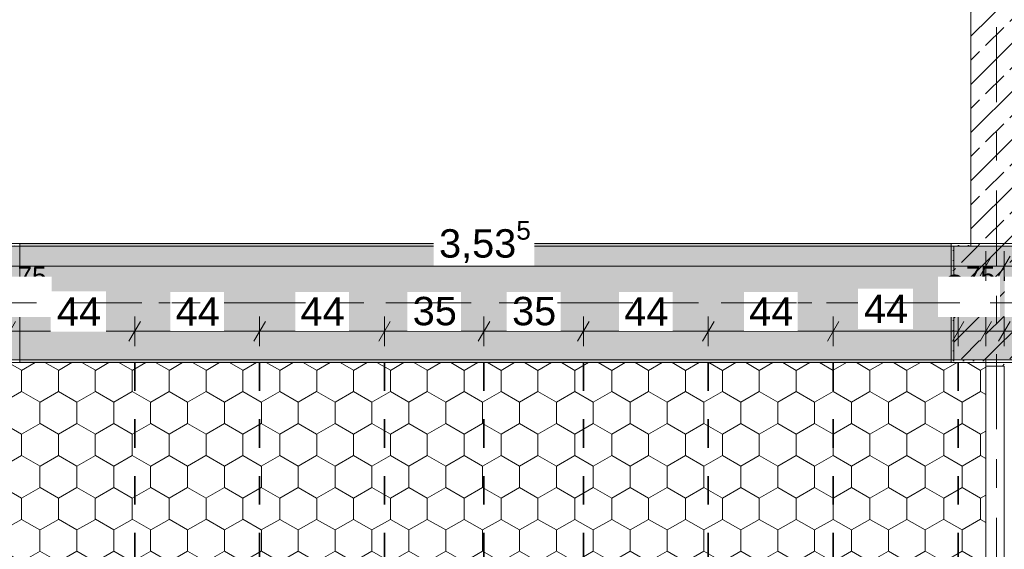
# Model space of a CAD drawing. Header units: metres. Extents: x -3.6 to 84.5, y -11 to 16.8.
# Tile 71 of 256: x 11.5 to 15, y 7.4 to 9.3. Entities that reach past the tile are written whole.
import ezdxf

# ---------------------------------------------------------------- set-up
doc = ezdxf.new("R2010")
doc.units = ezdxf.units.M
doc.header["$MEASUREMENT"] = 0
for name, pattern in [('Achse', [0.2, 0.1, -0.05, 0, -0.05]), ('Punktlinie weit', [0.06, 0.01, -0.05]), ('Strichlinie doppelt', [0.546806, 0.264583, -0.105833, 0.070556, -0.105833]), ('Wipeout_Contour', [1, 0, -1])]:
    doc.linetypes.add(name, pattern=pattern)
for name, color, linetype in [('154 - Bemaßung_ Beschriftung.Ausbau - Deckenspiegel', 7, 'Continuous'), ('451 - Universal.Achsen Raster', 7, 'Continuous'), ('605 - Struktur.Wand Innen', 7, 'Continuous'), ('607 - Struktur.Stütze', 7, 'Continuous'), ('608 - Struktur.Träger', 7, 'Continuous'), ('Neubau_651 - Abdeckung.Decke abgehängt_ bekleidet', 7, 'Continuous')]:
    doc.layers.add(name, color=color, linetype=linetype)
doc.styles.add('ERSTELLTER_STIL_2', font='txt')
doc.dimstyles.new('ERSTELLTER_STIL__3', dxfattribs={"dimtxt": 0.1, "dimasz": 0.0532, "dimexe": 0.18, "dimexo": 0.0625, "dimgap": 0, "dimtad": 1, "dimtih": 1, "dimtoh": 1, "dimzin": 0, "dimdsep": 46, "dimtxsty": 'ERSTELLTER_STIL_2', "dimblk": 'ARROWHEAD_2', "dimblk1": 'ARROWHEAD_2', "dimblk2": 'ARROWHEAD_2', "dimcen": 0.09, "dimse1": 1, "dimse2": 1, "dimclrd": 7, "dimclre": 7, "dimclrt": 7, "dimazin": 0, "dimtfac": 1, "dimtdec": 4, "dimtmove": 0, "dimatfit": 3, "dimfxl": 1, "dimtolj": 1, "dimtzin": 0, "dimarcsym": 0})
doc.dimstyles.new('ERSTELLTER_STIL__4', dxfattribs={"dimtxt": 0.1, "dimasz": 0.0532, "dimexe": 0.18, "dimexo": 0.0625, "dimgap": 0, "dimtad": 1, "dimtih": 1, "dimtoh": 1, "dimzin": 0, "dimdsep": 46, "dimtxsty": 'ERSTELLTER_STIL_2', "dimblk": 'ARROWHEAD_2', "dimblk1": 'ARROWHEAD_2', "dimblk2": 'ARROWHEAD_2', "dimcen": 0.09, "dimse1": 1, "dimse2": 1, "dimclrd": 7, "dimclre": 7, "dimclrt": 7, "dimazin": 0, "dimtfac": 1, "dimtdec": 4, "dimtmove": 2, "dimatfit": 3, "dimfxl": 1, "dimtolj": 1, "dimtzin": 0, "dimarcsym": 0})
pattern_1 = [(45, (0, 0), (-0.01767767, 0.01767767), [0, -0.025])]
pattern_2 = [(45, (0, 0), (-0.08485281, 0.08485281), []), (45, (-0.04243, 0.04243), (-0.08485281, 0.08485281), [0.09, -0.03])]

# ---------------------------------------------------------------- blocks, each defined once
blk = doc.blocks.new('*D190')
at = {"layer": '154 - Bemaßung_ Beschriftung.Ausbau - Deckenspiegel', "color": 7, "linetype": 'Continuous', "lineweight": 5}
for p, q in [((11.3777, 8.235), (11.3373, 8.165)), ((11.3575, 8.1475), (11.3575, 8.2525)), ((11.4752, 8.235), (11.4348, 8.165)), ((11.455, 8.1475), (11.455, 8.2525)), ((11.3233, 8.2), (11.3575, 8.2)), ((11.3575, 8.2), (11.455, 8.2))]:
    blk.add_line(p, q, dxfattribs=at)
at = {"color": 254, "linetype": 'Wipeout_Contour', "lineweight": 0, "ltscale": 56.779996}
blk.add_wipeout([(11.3832, 8.25), (11.6021, 8.25), (11.6021, 8.3929), (11.3832, 8.3929)], dxfattribs=at).dxf.layer = '154 - Bemaßung_ Beschriftung.Ausbau - Deckenspiegel'
at = {"layer": '154 - Bemaßung_ Beschriftung.Ausbau - Deckenspiegel', "color": 7, "lineweight": 5, "insert": (11.4046, 8.2698), "char_height": 0.1, "attachment_point": 7, "style": 'ERSTELLTER_STIL_2'}
blk.add_mtext('\\A1;{\\pql;\\fArial|b0|i0|c0|p38;9\\fArial|b0|i0|c0|p38;\\A1{\\H.66x;\\S75^  ;}}', dxfattribs=at)
blk = doc.blocks.new('ARROWHEAD_2')
at = {"color": 0, "linetype": 'Continuous', "lineweight": 0}
for p, q in [((-0.378, -0.655), (0.378, 0.655)), ((0, 0), (-1, 0))]:
    blk.add_line(p, q, dxfattribs=at)
blk = doc.blocks.new('*D191')
at = {"layer": '154 - Bemaßung_ Beschriftung.Ausbau - Deckenspiegel', "color": 7, "linetype": 'Continuous', "lineweight": 5}
for p, q in [((11.4752, 8.235), (11.4348, 8.165)), ((11.455, 8.1475), (11.455, 8.2525)), ((11.9152, 8.235), (11.8748, 8.165)), ((11.895, 8.1475), (11.895, 8.2525)), ((11.455, 8.2), (11.895, 8.2))]:
    blk.add_line(p, q, dxfattribs=at)
at = {"color": 254, "linetype": 'Wipeout_Contour', "lineweight": 0, "ltscale": 56.779996}
blk.add_wipeout([(11.3832, 8.25), (11.6021, 8.25), (11.6021, 8.3929), (11.3832, 8.3929)], dxfattribs=at).dxf.layer = '154 - Bemaßung_ Beschriftung.Ausbau - Deckenspiegel'
at = {"color": 254, "linetype": 'Wipeout_Contour', "lineweight": 0, "ltscale": 57.325167}
blk.add_wipeout([(11.5995, 8.1986), (11.7942, 8.1986), (11.7942, 8.3414), (11.5995, 8.3414)], dxfattribs=at).dxf.layer = '154 - Bemaßung_ Beschriftung.Ausbau - Deckenspiegel'
at = {"layer": '154 - Bemaßung_ Beschriftung.Ausbau - Deckenspiegel', "color": 7, "lineweight": 5, "insert": (11.621, 8.22), "char_height": 0.1, "attachment_point": 7, "style": 'ERSTELLTER_STIL_2'}
blk.add_mtext('\\A1;{\\pql;\\fArial|b0|i0|c0|p38;44}', dxfattribs=at)
blk = doc.blocks.new('*D192')
at = {"layer": '154 - Bemaßung_ Beschriftung.Ausbau - Deckenspiegel', "color": 7, "linetype": 'Continuous', "lineweight": 5}
for p, q in [((11.9152, 8.235), (11.8748, 8.165)), ((11.895, 8.1475), (11.895, 8.2525)), ((12.3552, 8.235), (12.3148, 8.165)), ((12.335, 8.1475), (12.335, 8.2525)), ((11.895, 8.2), (12.335, 8.2))]:
    blk.add_line(p, q, dxfattribs=at)
at = {"color": 254, "linetype": 'Wipeout_Contour', "lineweight": 0, "ltscale": 58.698582}
blk.add_wipeout([(12.0203, 8.2012), (12.2096, 8.2012), (12.2096, 8.3387), (12.0203, 8.3387)], dxfattribs=at).dxf.layer = '154 - Bemaßung_ Beschriftung.Ausbau - Deckenspiegel'
at = {"layer": '154 - Bemaßung_ Beschriftung.Ausbau - Deckenspiegel', "color": 7, "lineweight": 5, "insert": (12.0391, 8.22), "char_height": 0.1, "attachment_point": 7, "style": 'ERSTELLTER_STIL_2'}
blk.add_mtext('\\A1;{\\pql;\\fArial|b0|i0|c0|p38;44}', dxfattribs=at)
blk = doc.blocks.new('*D193')
at = {"layer": '154 - Bemaßung_ Beschriftung.Ausbau - Deckenspiegel', "color": 7, "linetype": 'Continuous', "lineweight": 5}
for p, q in [((12.3552, 8.235), (12.3148, 8.165)), ((12.335, 8.1475), (12.335, 8.2525)), ((12.7952, 8.235), (12.7548, 8.165)), ((12.775, 8.1475), (12.775, 8.2525)), ((12.335, 8.2), (12.775, 8.2))]:
    blk.add_line(p, q, dxfattribs=at)
at = {"color": 254, "linetype": 'Wipeout_Contour', "lineweight": 0, "ltscale": 60.159916}
blk.add_wipeout([(12.4603, 8.2012), (12.6496, 8.2012), (12.6496, 8.3387), (12.4603, 8.3387)], dxfattribs=at).dxf.layer = '154 - Bemaßung_ Beschriftung.Ausbau - Deckenspiegel'
at = {"layer": '154 - Bemaßung_ Beschriftung.Ausbau - Deckenspiegel', "color": 7, "lineweight": 5, "insert": (12.4791, 8.22), "char_height": 0.1, "attachment_point": 7, "style": 'ERSTELLTER_STIL_2'}
blk.add_mtext('\\A1;{\\pql;\\fArial|b0|i0|c0|p38;44}', dxfattribs=at)
blk = doc.blocks.new('*D194')
at = {"layer": '154 - Bemaßung_ Beschriftung.Ausbau - Deckenspiegel', "color": 7, "linetype": 'Continuous', "lineweight": 5}
for p, q in [((12.7952, 8.235), (12.7548, 8.165)), ((12.775, 8.1475), (12.775, 8.2525)), ((13.1452, 8.235), (13.1048, 8.165)), ((13.125, 8.1475), (13.125, 8.2525)), ((12.775, 8.2), (13.125, 8.2))]:
    blk.add_line(p, q, dxfattribs=at)
at = {"color": 254, "linetype": 'Wipeout_Contour', "lineweight": 0, "ltscale": 61.485128}
blk.add_wipeout([(12.8553, 8.2012), (13.0446, 8.2012), (13.0446, 8.3387), (12.8553, 8.3387)], dxfattribs=at).dxf.layer = '154 - Bemaßung_ Beschriftung.Ausbau - Deckenspiegel'
at = {"layer": '154 - Bemaßung_ Beschriftung.Ausbau - Deckenspiegel', "color": 7, "lineweight": 5, "insert": (12.8741, 8.22), "char_height": 0.1, "attachment_point": 7, "style": 'ERSTELLTER_STIL_2'}
blk.add_mtext('\\A1;{\\pql;\\fArial|b0|i0|c0|p38;35}', dxfattribs=at)
blk = doc.blocks.new('*D195')
at = {"layer": '154 - Bemaßung_ Beschriftung.Ausbau - Deckenspiegel', "color": 7, "linetype": 'Continuous', "lineweight": 5}
for p, q in [((13.1452, 8.235), (13.1048, 8.165)), ((13.125, 8.1475), (13.125, 8.2525)), ((13.4952, 8.235), (13.4548, 8.165)), ((13.475, 8.1475), (13.475, 8.2525)), ((13.125, 8.2), (13.475, 8.2))]:
    blk.add_line(p, q, dxfattribs=at)
at = {"color": 254, "linetype": 'Wipeout_Contour', "lineweight": 0, "ltscale": 62.66924}
blk.add_wipeout([(13.2053, 8.2012), (13.3946, 8.2012), (13.3946, 8.3387), (13.2053, 8.3387)], dxfattribs=at).dxf.layer = '154 - Bemaßung_ Beschriftung.Ausbau - Deckenspiegel'
at = {"layer": '154 - Bemaßung_ Beschriftung.Ausbau - Deckenspiegel', "color": 7, "lineweight": 5, "insert": (13.2241, 8.22), "char_height": 0.1, "attachment_point": 7, "style": 'ERSTELLTER_STIL_2'}
blk.add_mtext('\\A1;{\\pql;\\fArial|b0|i0|c0|p38;35}', dxfattribs=at)
blk = doc.blocks.new('*D196')
at = {"layer": '154 - Bemaßung_ Beschriftung.Ausbau - Deckenspiegel', "color": 7, "linetype": 'Continuous', "lineweight": 5}
for p, q in [((13.4952, 8.235), (13.4548, 8.165)), ((13.475, 8.1475), (13.475, 8.2525)), ((13.9352, 8.235), (13.8948, 8.165)), ((13.915, 8.1475), (13.915, 8.2525)), ((13.475, 8.2), (13.915, 8.2))]:
    blk.add_line(p, q, dxfattribs=at)
at = {"color": 254, "linetype": 'Wipeout_Contour', "lineweight": 0, "ltscale": 64.016065}
blk.add_wipeout([(13.6003, 8.2012), (13.7896, 8.2012), (13.7896, 8.3387), (13.6003, 8.3387)], dxfattribs=at).dxf.layer = '154 - Bemaßung_ Beschriftung.Ausbau - Deckenspiegel'
at = {"layer": '154 - Bemaßung_ Beschriftung.Ausbau - Deckenspiegel', "color": 7, "lineweight": 5, "insert": (13.6191, 8.22), "char_height": 0.1, "attachment_point": 7, "style": 'ERSTELLTER_STIL_2'}
blk.add_mtext('\\A1;{\\pql;\\fArial|b0|i0|c0|p38;44}', dxfattribs=at)
blk = doc.blocks.new('*D197')
at = {"layer": '154 - Bemaßung_ Beschriftung.Ausbau - Deckenspiegel', "color": 7, "linetype": 'Continuous', "lineweight": 5}
for p, q in [((13.9352, 8.235), (13.8948, 8.165)), ((13.915, 8.1475), (13.915, 8.2525)), ((14.3752, 8.235), (14.3348, 8.165)), ((14.355, 8.1475), (14.355, 8.2525)), ((13.915, 8.2), (14.355, 8.2))]:
    blk.add_line(p, q, dxfattribs=at)
at = {"color": 254, "linetype": 'Wipeout_Contour', "lineweight": 0, "ltscale": 65.528589}
blk.add_wipeout([(14.0403, 8.2012), (14.2296, 8.2012), (14.2296, 8.3387), (14.0403, 8.3387)], dxfattribs=at).dxf.layer = '154 - Bemaßung_ Beschriftung.Ausbau - Deckenspiegel'
at = {"layer": '154 - Bemaßung_ Beschriftung.Ausbau - Deckenspiegel', "color": 7, "lineweight": 5, "insert": (14.0591, 8.22), "char_height": 0.1, "attachment_point": 7, "style": 'ERSTELLTER_STIL_2'}
blk.add_mtext('\\A1;{\\pql;\\fArial|b0|i0|c0|p38;44}', dxfattribs=at)
blk = doc.blocks.new('*D198')
at = {"layer": '154 - Bemaßung_ Beschriftung.Ausbau - Deckenspiegel', "color": 7, "linetype": 'Continuous', "lineweight": 5}
for p, q in [((14.3752, 8.235), (14.3348, 8.165)), ((14.355, 8.1475), (14.355, 8.2525)), ((14.8152, 8.235), (14.7748, 8.165)), ((14.795, 8.1475), (14.795, 8.2525)), ((14.355, 8.2), (14.795, 8.2))]:
    blk.add_line(p, q, dxfattribs=at)
at = {"color": 254, "linetype": 'Wipeout_Contour', "lineweight": 0, "ltscale": 68.052518}
blk.add_wipeout([(14.7236, 8.25), (14.9425, 8.25), (14.9425, 8.3929), (14.7236, 8.3929)], dxfattribs=at).dxf.layer = '154 - Bemaßung_ Beschriftung.Ausbau - Deckenspiegel'
at = {"color": 254, "linetype": 'Wipeout_Contour', "lineweight": 0, "ltscale": 66.946641}
blk.add_wipeout([(14.4419, 8.2077), (14.6365, 8.2077), (14.6365, 8.3506), (14.4419, 8.3506)], dxfattribs=at).dxf.layer = '154 - Bemaßung_ Beschriftung.Ausbau - Deckenspiegel'
at = {"layer": '154 - Bemaßung_ Beschriftung.Ausbau - Deckenspiegel', "color": 7, "lineweight": 5, "char_height": 0.1, "attachment_point": 7, "style": 'ERSTELLTER_STIL_2'}
for s, insert in [('\\A1;{\\pql;\\fArial|b0|i0|c0|p38;9\\fArial|b0|i0|c0|p38;\\A1{\\H.66x;\\S75^  ;}}', (14.7451, 8.2698)), ('\\A1;{\\pql;\\fArial|b0|i0|c0|p38;44}', (14.4633, 8.2292))]:
    blk.add_mtext(s, dxfattribs=dict(at, insert=insert))
blk = doc.blocks.new('*D199')
at = {"layer": '154 - Bemaßung_ Beschriftung.Ausbau - Deckenspiegel', "color": 7, "linetype": 'Continuous', "lineweight": 5}
for p, q in [((14.8152, 8.235), (14.7748, 8.165)), ((14.795, 8.1475), (14.795, 8.2525)), ((14.8723, 8.165), (14.9127, 8.235)), ((14.8925, 8.1475), (14.8925, 8.2525)), ((14.795, 8.2), (14.8925, 8.2)), ((14.8925, 8.2), (14.9267, 8.2))]:
    blk.add_line(p, q, dxfattribs=at)
at = {"color": 254, "linetype": 'Wipeout_Contour', "lineweight": 0, "ltscale": 68.052518}
blk.add_wipeout([(14.7236, 8.25), (14.9425, 8.25), (14.9425, 8.3929), (14.7236, 8.3929)], dxfattribs=at).dxf.layer = '154 - Bemaßung_ Beschriftung.Ausbau - Deckenspiegel'
blk = doc.blocks.new('*D200')
at = {"layer": '154 - Bemaßung_ Beschriftung.Ausbau - Deckenspiegel', "color": 7, "linetype": 'Continuous', "lineweight": 5}
for p, q in [((14.9777, 8.235), (14.9373, 8.165)), ((14.9575, 8.1475), (14.9575, 8.2525)), ((15.0727, 8.235), (15.0323, 8.165)), ((15.0525, 8.1475), (15.0525, 8.2525)), ((14.9232, 8.2), (14.9575, 8.2)), ((14.9575, 8.2), (15.0525, 8.2)), ((15.0525, 8.2), (15.4825, 8.2))]:
    blk.add_line(p, q, dxfattribs=at)
at = {"color": 254, "linetype": 'Wipeout_Contour', "lineweight": 0, "ltscale": 68.787068}
blk.add_wipeout([(14.9586, 8.25), (15.1274, 8.25), (15.1274, 8.3929), (14.9586, 8.3929)], dxfattribs=at).dxf.layer = '154 - Bemaßung_ Beschriftung.Ausbau - Deckenspiegel'
at = {"layer": '154 - Bemaßung_ Beschriftung.Ausbau - Deckenspiegel', "color": 7, "lineweight": 5, "insert": (14.98, 8.2698), "char_height": 0.1, "attachment_point": 7, "style": 'ERSTELLTER_STIL_2'}
blk.add_mtext('\\A1;{\\pql;\\fArial|b0|i0|c0|p38;9\\fArial|b0|i0|c0|p38;\\A1{\\H.66x;\\S5^  ;}}', dxfattribs=at)
blk = doc.blocks.new('*D360')
at = {"layer": '154 - Bemaßung_ Beschriftung.Ausbau - Deckenspiegel', "color": 7, "linetype": 'Continuous', "lineweight": 5}
for p, q in [((11.3777, 8.465), (11.3373, 8.395)), ((11.3575, 8.3775), (11.3575, 8.4825)), ((14.8723, 8.395), (14.9127, 8.465)), ((14.8925, 8.3775), (14.8925, 8.4825)), ((11.3233, 8.43), (11.3575, 8.43)), ((11.3575, 8.43), (14.8925, 8.43)), ((14.8925, 8.43), (14.9267, 8.43))]:
    blk.add_line(p, q, dxfattribs=at)
at = {"color": 254, "linetype": 'Wipeout_Contour', "lineweight": 0, "ltscale": 62.56715}
blk.add_wipeout([(12.9482, 8.4312), (13.3018, 8.4312), (13.3018, 8.5687), (12.9482, 8.5687)], dxfattribs=at).dxf.layer = '154 - Bemaßung_ Beschriftung.Ausbau - Deckenspiegel'
at = {"layer": '154 - Bemaßung_ Beschriftung.Ausbau - Deckenspiegel', "color": 7, "lineweight": 5, "insert": (12.9669, 8.4306), "char_height": 0.1, "attachment_point": 7, "style": 'ERSTELLTER_STIL_2'}
blk.add_mtext('\\A1;{\\pql;\\fArial|b0|i0|c0|p38;3,53\\fArial|b0|i0|c0|p38;\\A1{\\H.66x;\\S5^  ;}}', dxfattribs=at)
blk = doc.blocks.new('*D361')
at = {"layer": '154 - Bemaßung_ Beschriftung.Ausbau - Deckenspiegel', "color": 7, "linetype": 'Continuous', "lineweight": 5}
for p, q in [((14.9777, 8.465), (14.9373, 8.395)), ((14.9575, 8.3775), (14.9575, 8.4825)), ((17.5498, 8.395), (17.5902, 8.465)), ((17.57, 8.3775), (17.57, 8.4825)), ((14.9232, 8.43), (14.9575, 8.43)), ((14.9575, 8.43), (17.57, 8.43)), ((17.57, 8.43), (17.6042, 8.43))]:
    blk.add_line(p, q, dxfattribs=at)
at = {"color": 254, "linetype": 'Wipeout_Contour', "lineweight": 0, "ltscale": 73.420441}
blk.add_wipeout([(16.0619, 8.4312), (16.4656, 8.4312), (16.4656, 8.5687), (16.0619, 8.5687)], dxfattribs=at).dxf.layer = '154 - Bemaßung_ Beschriftung.Ausbau - Deckenspiegel'
at = {"layer": '154 - Bemaßung_ Beschriftung.Ausbau - Deckenspiegel', "color": 7, "lineweight": 5, "insert": (16.0806, 8.4306), "char_height": 0.1, "attachment_point": 7, "style": 'ERSTELLTER_STIL_2'}
blk.add_mtext('\\A1;{\\pql;\\fArial|b0|i0|c0|p38;2,61\\fArial|b0|i0|c0|p38;\\A1{\\H.66x;\\S25^  ;}}', dxfattribs=at)
blk = doc.blocks.new('*D393')
at = {"layer": '154 - Bemaßung_ Beschriftung.Ausbau - Deckenspiegel', "color": 7, "linetype": 'Continuous', "lineweight": 5}
for p, q in [((10.7852, 8.235), (10.7448, 8.165)), ((10.765, 8.1475), (10.765, 8.2525)), ((11.2102, 8.235), (11.1698, 8.165)), ((11.19, 8.1475), (11.19, 8.2525)), ((10.765, 8.2), (11.19, 8.2))]:
    blk.add_line(p, q, dxfattribs=at)
at = {"color": 254, "linetype": 'Wipeout_Contour', "lineweight": 0, "ltscale": 54.836653}
blk.add_wipeout([(10.8019, 8.2012), (11.0466, 8.2012), (11.0466, 8.3441), (10.8019, 8.3441)], dxfattribs=at).dxf.layer = '154 - Bemaßung_ Beschriftung.Ausbau - Deckenspiegel'
at = {"layer": '154 - Bemaßung_ Beschriftung.Ausbau - Deckenspiegel', "color": 7, "lineweight": 5, "insert": (10.8233, 8.2216), "char_height": 0.1, "attachment_point": 7, "style": 'ERSTELLTER_STIL_2'}
blk.add_mtext('\\A1;{\\pql;\\fArial|b0|i0|c0|p38;42\\fArial|b0|i0|c0|p38;\\A1{\\H.66x;\\S5^  ;}}', dxfattribs=at)
at = {"color": 254, "linetype": 'Wipeout_Contour', "lineweight": 0, "ltscale": 55.822981}
blk.add_wipeout([(11.049, 8.25), (11.3438, 8.25), (11.3438, 8.3929), (11.049, 8.3929)], dxfattribs=at).dxf.layer = '154 - Bemaßung_ Beschriftung.Ausbau - Deckenspiegel'
at = {"layer": '154 - Bemaßung_ Beschriftung.Ausbau - Deckenspiegel', "color": 7, "lineweight": 5, "insert": (11.0705, 8.2698), "char_height": 0.1, "attachment_point": 7, "style": 'ERSTELLTER_STIL_2'}
blk.add_mtext('\\A1;{\\pql;\\fArial|b0|i0|c0|p38;10\\fArial|b0|i0|c0|p38;\\A1{\\H.66x;\\S25^  ;}}', dxfattribs=at)

msp = doc.modelspace()

# ---------------------------------------------------------------- hatches: boundary and pattern name
at = {"layer": '605 - Struktur.Wand Innen', "linetype": 'Continuous', "lineweight": 0, "true_color": 0x000000}
h = msp.add_hatch(dxfattribs=at)
h.set_pattern_fill('Beton__Stahlbeton_0001', color=18, style=0, pattern_type=2)
h.set_pattern_definition(pattern_2)
h.paths.add_polyline_path([(14.84, 8.5), (15, 8.5), (15, 13), (14.84, 13)])
at = {"layer": '607 - Struktur.Stütze', "linetype": 'Continuous', "lineweight": 0, "true_color": 0x000000}
h = msp.add_hatch(dxfattribs=at)
h.set_pattern_fill('Gips_0001', color=18, style=0, pattern_type=2)
h.set_pattern_definition(pattern_1)
h.paths.add_polyline_path([(11.3575, 8.09), (11.49, 8.09), (11.49, 8.51), (11.41, 8.51), (11.41, 8.5), (11.48, 8.5), (11.48, 8.1), (11.3575, 8.1)])
h = msp.add_hatch(dxfattribs=at)
h.set_pattern_fill('Gips_0001', color=18, style=0, pattern_type=2)
h.set_pattern_definition(pattern_1)
h.paths.add_polyline_path([(14.77, 8.09), (14.8925, 8.09), (14.8925, 8.1), (14.78, 8.1), (14.78, 8.5), (14.84, 8.5), (14.84, 8.51), (14.77, 8.51)])
h = msp.add_hatch(dxfattribs=at)
h.set_pattern_fill('Beton__Stahlbeton_0001', color=18, style=0, pattern_type=2)
h.set_pattern_definition(pattern_2)
h.paths.add_polyline_path([(14.78, 8.1), (15.08, 8.1), (15.08, 8.5), (14.78, 8.5)])
at = {"layer": '608 - Struktur.Träger', "linetype": 'Continuous', "lineweight": 0, "true_color": 0x000000}
h = msp.add_hatch(dxfattribs=at)
h.set_pattern_fill('Gips_0001', color=18, style=0, pattern_type=2)
h.set_pattern_definition(pattern_1)
h.paths.add_polyline_path([(11.49, 8.5), (14.77, 8.5), (14.77, 8.51), (11.49, 8.51)])
h = msp.add_hatch(dxfattribs=at)
h.set_pattern_fill('Gips_0001', color=18, style=0, pattern_type=2)
h.set_pattern_definition(pattern_1)
h.paths.add_polyline_path([(14.77, 8.1), (11.49, 8.1), (11.49, 8.09), (14.77, 8.09)])
at = {"layer": 'Neubau_651 - Abdeckung.Decke abgehängt_ bekleidet', "linetype": 'Continuous', "lineweight": 13, "true_color": 0xffbfbf}
h = msp.add_hatch(dxfattribs=at)
h.set_pattern_fill('sechseckig_0001', color=254, style=0, pattern_type=2)
h.set_pattern_definition([(90, (0, 0), (-0.12990375, 0), [0.075, -0.15]), (90, (-0.06495, 0.1125), (-0.12990375, 0), [0.075, -0.15]), (150, (5e-18, 0.075), (0.0649519, 0.1124999), [0.075, -0.15]), (150, (-0.1299, 0.075), (0.0649519, 0.1124999), [0.075, -0.15]), (210, (0, 0), (-0.0649519, 0.1124999), [0.075, -0.15]), (210, (-0.1299, 8e-18), (-0.0649519, 0.1124999), [0.075, -0.15])])
h.paths.add_polyline_path([(14.8925, 8.09), (11.3575, 8.09), (11.3575, 6.01), (14.8925, 6.01)])
h.paths.add_polyline_path([(12.775, 7.39), (13.475, 7.39), (13.475, 6.71), (12.775, 6.71)], flags=0)

# ---------------------------------------------------------------- linework, layer by layer
at = {"layer": '605 - Struktur.Wand Innen', "color": 7, "linetype": 'Continuous', "lineweight": 18, "flags": 128}
msp.add_lwpolyline([(14.84, 13), (14.84, 8.5)], dxfattribs=at)
at = {"layer": '607 - Struktur.Stütze', "color": 7, "linetype": 'Continuous', "lineweight": 5, "flags": 128}
for points in [[(11.3575, 8.09), (11.49, 8.09), (11.49, 8.51), (11.41, 8.51)], [(14.84, 8.51), (14.77, 8.51), (14.77, 8.09), (14.8925, 8.09)]]:
    msp.add_lwpolyline(points, dxfattribs=at)
at = {"layer": '607 - Struktur.Stütze', "color": 7, "linetype": 'Continuous', "lineweight": 13, "flags": 128}
msp.add_lwpolyline([(14.78, 8.1), (15.08, 8.1), (15.08, 8.5), (14.78, 8.5)], close=True, dxfattribs=at)
at = {"layer": '608 - Struktur.Träger', "color": 7, "linetype": 'Continuous', "lineweight": 13}
for p, q in [((0.38, 8.51), (61.88, 8.51)), ((11.49, 8.5), (11.17, 8.5)), ((14.77, 8.5), (11.49, 8.5)), ((15.09, 8.5), (14.77, 8.5))]:
    msp.add_line(p, q, dxfattribs=at)
at = {"layer": '608 - Struktur.Träger', "color": 7, "linetype": 'Continuous', "lineweight": 5}
for p, q in [((11.49, 8.51), (11.49, 8.5)), ((14.77, 8.51), (11.49, 8.51)), ((14.77, 8.51), (14.77, 8.5)), ((11.49, 8.1), (11.49, 8.09)), ((14.77, 8.09), (11.49, 8.09)), ((14.77, 8.1), (14.77, 8.09))]:
    msp.add_line(p, q, dxfattribs=at)
at = {"layer": '608 - Struktur.Träger', "color": 7, "linetype": 'Achse', "lineweight": 9}
msp.add_line((0.38, 8.3), (61.88, 8.3), dxfattribs=at)
at = {"layer": 'Neubau_651 - Abdeckung.Decke abgehängt_ bekleidet', "color": 1, "linetype": 'Achse', "lineweight": 35}
for p, q in [((11.895, 8.09), (11.895, 6.01)), ((12.335, 8.09), (12.335, 6.01)), ((12.775, 8.09), (12.775, 6.01)), ((13.125, 8.09), (13.125, 7.39)), ((13.475, 8.09), (13.475, 6.01)), ((13.915, 8.09), (13.915, 6.01)), ((14.355, 8.09), (14.355, 6.01)), ((14.795, 8.09), (14.795, 6.01))]:
    msp.add_line(p, q, dxfattribs=at)
at = {"layer": 'Neubau_651 - Abdeckung.Decke abgehängt_ bekleidet', "color": 1, "linetype": 'Punktlinie weit', "lineweight": 13, "flags": 128}
msp.add_lwpolyline([(14.8925, 8.09), (11.3575, 8.09), (11.3575, 6.01), (14.8925, 6.01)], close=True, dxfattribs=at)

# ---------------------------------------------------------------- next in the draw order: wipeouts: each hides what was drawn before it
at = {"color": 254, "linetype": 'Wipeout_Contour', "lineweight": 0, "ltscale": 67.9311}
msp.add_wipeout([(14.8925, 8.1), (14.8925, 8.0775), (14.9575, 8.0775), (14.9575, 8.1)], dxfattribs=at).dxf.layer = '605 - Struktur.Wand Innen'

# ---------------------------------------------------------------- next in the draw order: hatches: boundary and pattern name
at = {"layer": '605 - Struktur.Wand Innen', "linetype": 'Continuous', "lineweight": 0, "true_color": 0x000000}
h = msp.add_hatch(dxfattribs=at)
h.set_pattern_fill('MW_Ziegel_0001', color=18, style=0, pattern_type=2)
h.set_pattern_definition([(45, (0, 0), (-0.0636396, 0.0636396), [])])
h.paths.add_polyline_path([(14.8925, 8.1), (14.8925, 8.0775), (14.9575, 8.0775), (14.9575, 8.1)])
at = {"layer": '608 - Struktur.Träger', "linetype": 'Continuous', "lineweight": 0, "true_color": 0x000000}
h = msp.add_hatch(dxfattribs=at)
h.set_pattern_fill('Beton__Stahlbeton_0001', color=18, style=0, pattern_type=2)
h.set_pattern_definition(pattern_2)
h.paths.add_polyline_path([(0.69, 8.5), (0.38, 8.5), (0.38, 8.1), (0.69, 8.1), (7.57, 8.1), (7.89, 8.1), (11.17, 8.1), (11.49, 8.1), (14.77, 8.1), (15.09, 8.1), (18.37, 8.1), (18.69, 8.1), (22.05, 8.1), (22.2, 8.1), (25.57, 8.1), (25.89, 8.1), (29.25, 8.1), (29.4, 8.1), (32.77, 8.1), (33.09, 8.1), (39.97, 8.1), (40.29, 8.1), (47.17, 8.1), (47.49, 8.1), (50.77, 8.1), (51.09, 8.1), (54.37, 8.1), (54.69, 8.1), (61.57, 8.1), (61.88, 8.1), (61.88, 8.5), (61.57, 8.5), (58.195, 8.5), (58.055, 8.5), (54.69, 8.5), (54.37, 8.5), (51.09, 8.5), (50.77, 8.5), (47.49, 8.5), (47.17, 8.5), (43.81, 8.5), (43.67, 8.5), (40.29, 8.5), (39.97, 8.5), (36.61, 8.5), (36.46, 8.5), (33.09, 8.5), (32.77, 8.5), (29.4, 8.5), (29.25, 8.5), (25.89, 8.5), (25.57, 8.5), (22.2, 8.5), (22.05, 8.5), (18.69, 8.5), (18.37, 8.5), (15.09, 8.5), (14.77, 8.5), (11.49, 8.5), (11.17, 8.5), (7.89, 8.5), (7.57, 8.5), (4.21, 8.5), (4.05, 8.5)])

# ---------------------------------------------------------------- next in the draw order: linework, layer by layer
at = {"layer": '605 - Struktur.Wand Innen', "color": 7, "linetype": 'Continuous', "lineweight": 18}
msp.add_line((14.8925, 8.0775), (14.9575, 8.0775), dxfattribs=at)
at = {"layer": '605 - Struktur.Wand Innen', "color": 7, "linetype": 'Continuous', "lineweight": 13}
for p, q in [((14.8925, 8.0775), (14.8925, 5.9475)), ((14.9575, 5.9475), (14.9575, 8.0775))]:
    msp.add_line(p, q, dxfattribs=at)
at = {"layer": '605 - Struktur.Wand Innen', "color": 7, "linetype": 'Continuous', "lineweight": 18, "flags": 128}
msp.add_lwpolyline([(14.8925, 8.1), (14.8925, 8.0775)], dxfattribs=at)
at = {"layer": '608 - Struktur.Träger', "color": 7, "linetype": 'Continuous', "lineweight": 13}
msp.add_line((0.38, 8.09), (61.88, 8.09), dxfattribs=at)
at = {"layer": '608 - Struktur.Träger', "color": 7, "linetype": 'Continuous', "lineweight": 13, "flags": 128}
msp.add_lwpolyline([(50.77, 8.1), (47.49, 8.1), (47.17, 8.1), (40.29, 8.1), (39.97, 8.1), (33.09, 8.1), (32.77, 8.1), (29.4, 8.1), (29.25, 8.1), (25.89, 8.1), (25.57, 8.1), (22.2, 8.1), (22.05, 8.1), (18.69, 8.1), (18.37, 8.1), (15.09, 8.1), (14.77, 8.1), (11.49, 8.1), (11.17, 8.1), (7.89, 8.1), (7.57, 8.1), (0.69, 8.1), (0.38, 8.1)], dxfattribs=at)

# ---------------------------------------------------------------- next in the draw order: dimensions: what is measured, and where the dimension line sits
at = {"layer": '154 - Bemaßung_ Beschriftung.Ausbau - Deckenspiegel', "color": 7, "linetype": 'Continuous', "lineweight": 5}
dim = msp.add_linear_dim(base=(11.455, 8.2), p1=(11.3575, 8.09), p2=(11.455, 8.09), dimstyle='ERSTELLTER_STIL__4', dxfattribs=at)
dim.commit()
dim.dimension.update_dxf_attribs({"geometry": '*D190', "text_midpoint": (11.6159, 8.3214), "dimtype": 160})

# ---------------------------------------------------------------- next in the draw order: dimensions: what is measured, and where the dimension line sits
dim = msp.add_linear_dim(base=(11.895, 8.2), p1=(11.455, 8.09), p2=(11.895, 8.09), dimstyle='ERSTELLTER_STIL__4', dxfattribs=at)
dim.commit()
dim.dimension.update_dxf_attribs({"geometry": '*D191', "text_midpoint": (11.6972, 8.27), "dimtype": 160})

# ---------------------------------------------------------------- next in the draw order: dimensions: what is measured, and where the dimension line sits
dim = msp.add_linear_dim(base=(12.335, 8.2), p1=(11.895, 8.09), p2=(12.335, 8.09), dimstyle='ERSTELLTER_STIL__3', dxfattribs=at)
dim.commit()
dim.dimension.update_dxf_attribs({"geometry": '*D192', "text_midpoint": (12.1153, 8.27), "dimtype": 160})

# ---------------------------------------------------------------- next in the draw order: dimensions: what is measured, and where the dimension line sits
dim = msp.add_linear_dim(base=(12.775, 8.2), p1=(12.335, 8.09), p2=(12.775, 8.09), dimstyle='ERSTELLTER_STIL__3', dxfattribs=at)
dim.commit()
dim.dimension.update_dxf_attribs({"geometry": '*D193', "text_midpoint": (12.5553, 8.27), "dimtype": 160})

# ---------------------------------------------------------------- next in the draw order: dimensions: what is measured, and where the dimension line sits
dim = msp.add_linear_dim(base=(13.125, 8.2), p1=(12.775, 8.09), p2=(13.125, 8.09), dimstyle='ERSTELLTER_STIL__3', dxfattribs=at)
dim.commit()
dim.dimension.update_dxf_attribs({"geometry": '*D194', "text_midpoint": (12.9503, 8.27), "dimtype": 160})

# ---------------------------------------------------------------- next in the draw order: dimensions: what is measured, and where the dimension line sits
dim = msp.add_linear_dim(base=(13.475, 8.2), p1=(13.125, 8.09), p2=(13.475, 8.09), dimstyle='ERSTELLTER_STIL__3', dxfattribs=at)
dim.commit()
dim.dimension.update_dxf_attribs({"geometry": '*D195', "text_midpoint": (13.3003, 8.27), "dimtype": 160})

# ---------------------------------------------------------------- next in the draw order: dimensions: what is measured, and where the dimension line sits
dim = msp.add_linear_dim(base=(13.915, 8.2), p1=(13.475, 8.09), p2=(13.915, 8.09), dimstyle='ERSTELLTER_STIL__3', dxfattribs=at)
dim.commit()
dim.dimension.update_dxf_attribs({"geometry": '*D196', "text_midpoint": (13.6953, 8.27), "dimtype": 160})

# ---------------------------------------------------------------- next in the draw order: dimensions: what is measured, and where the dimension line sits
dim = msp.add_linear_dim(base=(14.355, 8.2), p1=(13.915, 8.09), p2=(14.355, 8.09), dimstyle='ERSTELLTER_STIL__3', dxfattribs=at)
dim.commit()
dim.dimension.update_dxf_attribs({"geometry": '*D197', "text_midpoint": (14.1353, 8.27), "dimtype": 160})

# ---------------------------------------------------------------- next in the draw order: dimensions: what is measured, and where the dimension line sits
dim = msp.add_linear_dim(base=(14.795, 8.2), p1=(14.355, 8.09), p2=(14.795, 8.09), dimstyle='ERSTELLTER_STIL__4', dxfattribs=at)
dim.commit()
dim.dimension.update_dxf_attribs({"geometry": '*D198', "text_midpoint": (14.5395, 8.2792), "dimtype": 160})

# ---------------------------------------------------------------- next in the draw order: dimensions: what is measured, and where the dimension line sits
dim = msp.add_linear_dim(base=(14.8925, 8.2), p1=(14.795, 8.09), p2=(14.8925, 8.09), dimstyle='ERSTELLTER_STIL__4', dxfattribs=at)
dim.commit()
dim.dimension.update_dxf_attribs({"geometry": '*D199', "text_midpoint": (14.9564, 8.3214), "dimtype": 160})

# ---------------------------------------------------------------- next in the draw order: dimensions: what is measured, and where the dimension line sits
dim = msp.add_linear_dim(base=(15.052474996, 8.199982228), p1=(14.957475, 8.089982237), p2=(15.052474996, 8.089982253), dimstyle='ERSTELLTER_STIL__4', dxfattribs=at)
dim.commit()
dim.dimension.update_dxf_attribs({"geometry": '*D200', "text_midpoint": (15.153225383, 8.32143632), "dimtype": 160})

# ---------------------------------------------------------------- next in the draw order: dimensions: what is measured, and where the dimension line sits
dim = msp.add_linear_dim(base=(14.89247, 8.42998), p1=(11.3575, 8.09998), p2=(14.89247, 8.09998), dimstyle='ERSTELLTER_STIL__3', dxfattribs=at)
dim.commit()
dim.dimension.update_dxf_attribs({"geometry": '*D360', "text_midpoint": (13.23186, 8.49998), "dimtype": 160})

# ---------------------------------------------------------------- next in the draw order: dimensions: what is measured, and where the dimension line sits
dim = msp.add_linear_dim(base=(17.57, 8.43), p1=(14.9575, 8.1), p2=(17.57, 8.095), dimstyle='ERSTELLTER_STIL__3', dxfattribs=at)
dim.commit()
dim.dimension.update_dxf_attribs({"geometry": '*D361', "text_midpoint": (16.3837, 8.5), "dimtype": 160})

# ---------------------------------------------------------------- next in the draw order: linework, layer by layer
at = {"layer": '451 - Universal.Achsen Raster', "color": 160, "linetype": 'Strichlinie doppelt', "lineweight": 9, "true_color": 0x3232ff}
for p, q in [((14.93, -10.585), (14.93, 16.355)), ((64.935, 8.3), (-3.175, 8.3))]:
    msp.add_line(p, q, dxfattribs=at)

# ---------------------------------------------------------------- next in the draw order: dimensions: what is measured, and where the dimension line sits
at = {"layer": '154 - Bemaßung_ Beschriftung.Ausbau - Deckenspiegel', "color": 7, "linetype": 'Continuous', "lineweight": 5}
dim = msp.add_linear_dim(base=(11.1899889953, 8.1999822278), p1=(10.7649889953, 8.0899820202), p2=(11.1899889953, 8.0899820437), dimstyle='ERSTELLTER_STIL__4', dxfattribs=at)
dim.commit()
dim.dimension.update_dxf_attribs({"geometry": '*D393', "text_midpoint": (11.0345974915, 8.2726607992), "dimtype": 160})

doc.saveas('drawing.dxf')
